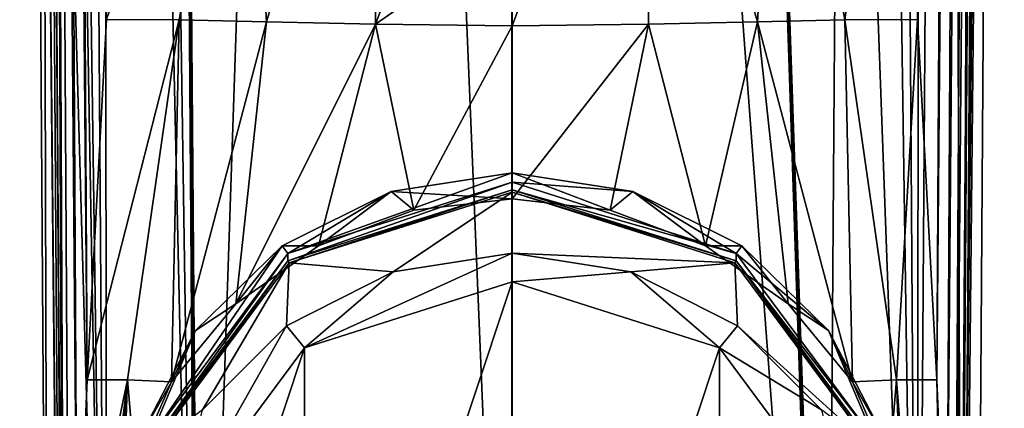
# Model space of a CAD drawing. Header units: metres. Extents: x -24 to 24, y -140 to 34.
# Tile 2 of 10: x -13 to 13, y -119 to -109. Entities that reach past the tile are written whole.
import ezdxf

# ---------------------------------------------------------------- set-up
doc = ezdxf.new("R2010")
doc.units = ezdxf.units.M
doc.layers.add('solid_509503_A125', color=7, linetype='CONTINUOUS')

msp = doc.modelspace()

# ---------------------------------------------------------------- linework, layer by layer
at = {"layer": 'solid_509503_A125'}
for points in [[(-12.160504, -137.861481, 135.775192), (-12.903339, -28.694435, 137.098602), (-12.475898, -28.679527, 129.850769)], [(-11.799322, -137.58522, 141.81337), (-12.171835, -83.098396, 141.921646), (-12.903339, -28.694435, 137.098602)], [(-11.804836, -137.589386, 141.769211), (-11.799322, -137.58522, 141.81337), (-12.903339, -28.694435, 137.098602)], [(-11.810309, -137.59343, 141.725021), (-11.804836, -137.589386, 141.769211), (-12.903339, -28.694435, 137.098602)], [(-12.160504, -137.861481, 135.775192), (-11.810309, -137.59343, 141.725021), (-12.903339, -28.694435, 137.098602)], [(-10.626655, -137.457458, 144.159698), (-12.161561, -28.704113, 143.290924), (-12.543969, -28.7001, 142.027878)], [(-10.626655, -137.457458, 144.159698), (-12.543969, -28.7001, 142.027878), (-12.171835, -83.098396, 141.921646)], [(-11.748979, -137.605042, 129.835205), (-12.160504, -137.861481, 135.775192), (-12.475898, -28.679527, 129.850769)], [(-11.748979, -137.605042, 129.835205), (-12.475898, -28.679527, 129.850769), (-12.243694, -62.606323, 129.803329)], [(-11.396909, -124.936707, 128.221252), (-12.195048, -28.680136, 128.688583), (-11.911842, -28.679699, 128.014587)], [(-12.195048, -28.680136, 128.688583), (-11.739604, -137.598694, 129.765594), (-11.998307, -98.898911, 129.774475)], [(-11.721003, -137.588821, 129.63858), (-11.739604, -137.598694, 129.765594), (-12.195048, -28.680136, 128.688583)], [(-11.699715, -137.578583, 129.512146), (-11.721003, -137.588821, 129.63858), (-12.195048, -28.680136, 128.688583)], [(-11.584786, -131.256012, 128.855392), (-11.699715, -137.578583, 129.512146), (-12.195048, -28.680136, 128.688583)], [(-11.396909, -124.936707, 128.221252), (-11.584786, -131.256012, 128.855392), (-12.195048, -28.680136, 128.688583)], [(-10.626655, -137.457458, 144.159698), (-11.385188, -28.704674, 144.356995), (-12.161561, -28.704113, 143.290924)], [(-11.139111, -118.614639, 127.617622), (-11.911842, -28.679699, 128.014587), (-11.649952, -28.679352, 127.539627)], [(-11.139111, -118.614639, 127.617622), (-11.396909, -124.936707, 128.221252), (-11.911842, -28.679699, 128.014587)], [(-10.631991, -109.167282, 126.789345), (-11.139111, -118.614639, 127.617622), (-11.649952, -28.679352, 127.539627)], [(-10.626655, -137.457458, 144.159698), (-10.68968, -28.703653, 144.898712), (-11.385188, -28.704674, 144.356995)], [(-8.251287, -137.492355, 145.25235), (-9.891696, -28.701559, 145.272583), (-10.68968, -28.703653, 144.898712)], [(-10.626655, -137.457458, 144.159698), (-8.251287, -137.492355, 145.25235), (-10.68968, -28.703653, 144.898712)], [(-8.641185, -83.051376, 145.357285), (-9.891696, -28.701559, 145.272583), (-8.251287, -137.492355, 145.25235)], [(-8.172409, -137.498474, 145.25972), (-4.521407, -28.699034, 145.80864), (-9.030666, -28.698784, 145.460266)], [(-8.172409, -137.498474, 145.25972), (-9.030666, -28.698784, 145.460266), (-8.641185, -83.051376, 145.357285)], [(-8.172409, -137.498474, 145.25972), (-0.000036, -137.805115, 145.639221), (-4.521407, -28.699034, 145.80864)], [(-0.000036, -137.805115, 145.639221), (0, -28.700001, 145.924866), (-4.521407, -28.699034, 145.80864)], [(-0.000036, -137.805115, 145.639221), (8.172409, -137.498474, 145.25972), (0, -28.700001, 145.924866)], [(8.172409, -137.498474, 145.25972), (4.521407, -28.699034, 145.80864), (0, -28.700001, 145.924866)], [(8.251287, -137.492355, 145.25235), (8.641185, -83.051392, 145.357285), (4.521407, -28.699034, 145.80864)], [(8.211852, -137.495438, 145.256042), (8.251287, -137.492355, 145.25235), (4.521407, -28.699034, 145.80864)], [(8.172409, -137.498474, 145.25972), (8.211852, -137.495438, 145.256042), (4.521407, -28.699034, 145.80864)], [(10.62666, -137.457458, 144.159698), (9.030666, -28.698784, 145.460266), (8.641185, -83.051392, 145.357285)], [(10.62666, -137.457458, 144.159698), (9.891696, -28.701559, 145.272583), (9.030666, -28.698784, 145.460266)], [(10.62666, -137.457458, 144.159698), (10.68968, -28.703653, 144.898712), (9.891696, -28.701559, 145.272583)], [(10.62666, -137.457458, 144.159698), (11.385188, -28.704674, 144.356995), (10.68968, -28.703653, 144.898712)], [(10.62666, -137.457458, 144.159698), (11.799322, -137.58522, 141.81337), (11.385188, -28.704674, 144.356995)], [(11.139111, -118.614639, 127.617622), (10.631991, -109.167282, 126.789345), (11.650681, -28.679354, 127.540817)], [(11.139111, -118.614639, 127.617622), (11.650681, -28.679354, 127.540817), (11.911855, -28.679699, 128.014603)], [(11.396909, -124.936714, 128.221252), (11.139111, -118.614639, 127.617622), (11.911855, -28.679699, 128.014603)], [(12.161561, -28.704113, 143.290924), (11.385188, -28.704674, 144.356995), (11.799322, -137.58522, 141.81337)], [(11.396909, -124.936714, 128.221252), (11.911855, -28.679699, 128.014603), (12.195445, -28.680138, 128.689728)], [(11.584786, -131.256012, 128.855392), (11.396909, -124.936714, 128.221252), (12.195445, -28.680138, 128.689728)], [(11.584786, -131.256012, 128.855392), (12.195445, -28.680138, 128.689728), (12.475898, -28.679527, 129.850769)], [(11.699715, -137.578583, 129.512146), (11.584786, -131.256012, 128.855392), (12.475898, -28.679527, 129.850769)], [(11.699715, -137.578583, 129.512146), (12.475898, -28.679527, 129.850769), (12.243701, -62.605267, 129.803329)], [(11.739604, -137.598694, 129.765594), (11.998261, -98.905678, 129.774475), (12.903339, -28.694435, 137.098602)], [(11.744304, -137.601913, 129.8004), (11.739604, -137.598694, 129.765594), (12.903339, -28.694435, 137.098602)], [(11.748979, -137.605042, 129.835205), (11.744304, -137.601913, 129.8004), (12.903339, -28.694435, 137.098602)], [(12.160506, -137.861481, 135.775589), (11.748979, -137.605042, 129.835205), (12.903339, -28.694435, 137.098602)], [(12.161561, -28.704113, 143.290924), (11.799322, -137.58522, 141.81337), (12.171834, -83.098412, 141.921646)], [(11.810309, -137.59343, 141.725021), (12.903339, -28.694435, 137.098602), (12.543969, -28.7001, 142.027878)], [(11.810309, -137.59343, 141.725021), (12.160506, -137.861481, 135.775589), (12.903339, -28.694435, 137.098602)], [(11.810309, -137.59343, 141.725021), (12.543969, -28.7001, 142.027878), (12.171834, -83.098412, 141.921646)], [(-12.243694, -62.606323, 129.803329), (-11.744304, -137.601913, 129.8004), (-11.748979, -137.605042, 129.835205)], [(-12.243694, -62.606323, 129.803329), (-11.998307, -98.898911, 129.774475), (-11.744304, -137.601913, 129.8004)], [(12.243701, -62.605267, 129.803329), (11.721002, -137.588821, 129.63858), (11.699715, -137.578583, 129.512146)], [(11.721002, -137.588821, 129.63858), (12.243701, -62.605267, 129.803329), (11.998261, -98.905678, 129.774475)], [(-8.641185, -83.051376, 145.357285), (-8.211852, -137.495438, 145.256042), (-8.172409, -137.498474, 145.25972)], [(-8.641185, -83.051376, 145.357285), (-8.251287, -137.492355, 145.25235), (-8.211852, -137.495438, 145.256042)], [(10.62666, -137.457458, 144.159698), (8.641185, -83.051392, 145.357285), (8.251287, -137.492355, 145.25235)], [(-10.626655, -137.457458, 144.159698), (-12.171835, -83.098396, 141.921646), (-11.799322, -137.58522, 141.81337)], [(12.171834, -83.098412, 141.921646), (11.799322, -137.58522, 141.81337), (11.804836, -137.589386, 141.769211)], [(12.171834, -83.098412, 141.921646), (11.804836, -137.589386, 141.769211), (11.810309, -137.59343, 141.725021)], [(-11.998307, -98.898911, 129.774475), (-11.739604, -137.598694, 129.765594), (-11.744304, -137.601913, 129.8004)], [(11.721002, -137.588821, 129.63858), (11.998261, -98.905678, 129.774475), (11.739604, -137.598694, 129.765594)], [(-8.72514, -109.177452, 125.010468), (-10.631991, -109.167282, 126.789345), (-6.995991, -99.729698, 124.027916)], [(-8.72514, -109.177452, 125.010468), (-6.995991, -99.729698, 124.027916), (-6.437015, -109.230919, 123.675652)], [(-6.437015, -109.230919, 123.675652), (-6.995991, -99.729698, 124.027916), (-3.600385, -99.736366, 122.754791)], [(-6.437015, -109.230919, 123.675652), (-3.600385, -99.736366, 122.754791), (-3.579684, -109.293167, 122.778946)], [(-3.579684, -109.293167, 122.778946), (-3.600385, -99.736366, 122.754791), (0, -99.738632, 122.322235)], [(0, -106.802071, 122.394859), (-3.579684, -109.293167, 122.778946), (0, -99.738632, 122.322235)], [(0, -106.802071, 122.394859), (3.600385, -99.736366, 122.754791), (0, -109.329727, 122.438171)], [(3.579684, -109.293167, 122.778946), (0, -109.329727, 122.438171), (3.600385, -99.736366, 122.754791)], [(3.579684, -109.293167, 122.778946), (3.600385, -99.736366, 122.754791), (6.437015, -109.230919, 123.675652)], [(6.437015, -109.230919, 123.675652), (3.600385, -99.736366, 122.754791), (6.995991, -99.729698, 124.027916)], [(6.437015, -109.230919, 123.675652), (6.995991, -99.729698, 124.027916), (8.72514, -109.177452, 125.010468)], [(8.72514, -109.177452, 125.010468), (6.995991, -99.729698, 124.027916), (9.993259, -99.719017, 126.069031)], [(8.72514, -109.177452, 125.010468), (9.993259, -99.719017, 126.069031), (10.631991, -109.167282, 126.789345)], [(0, -106.802071, 122.394859), (0, -109.329727, 122.438171), (-3.579684, -109.293167, 122.778946)], [(-8.72514, -109.177452, 125.010468), (-11.139111, -118.614639, 127.617622), (-10.631991, -109.167282, 126.789345)], [(-8.72514, -109.177452, 125.010468), (-10.073806, -118.611862, 126.109787), (-11.139111, -118.614639, 127.617622)], [(-8.72514, -109.177452, 125.010468), (-8.920537, -118.660713, 124.992439), (-10.073806, -118.611862, 126.109787)], [(-8.72514, -109.177452, 125.010468), (-6.437015, -109.230919, 123.675652), (-8.920537, -118.660713, 124.992439)], [(-6.437015, -109.230919, 123.675652), (-7.238147, -116.620544, 123.965462), (-8.920537, -118.660713, 124.992439)], [(-6.437015, -109.230919, 123.675652), (-3.579684, -109.293167, 122.778946), (-7.238147, -116.620544, 123.965462)], [(-3.579684, -109.293167, 122.778946), (-5.068721, -115.102043, 123.166245), (-7.238147, -116.620544, 123.965462)], [(-3.579684, -109.293167, 122.778946), (-2.569202, -114.167755, 122.68573), (-5.068721, -115.102043, 123.166245)], [(-3.579684, -109.293167, 122.778946), (0, -109.329727, 122.438171), (-2.569202, -114.167755, 122.68573)], [(0, -109.329727, 122.438171), (0, -113.864471, 122.538765), (-2.569202, -114.167755, 122.68573)], [(3.579684, -109.293167, 122.778946), (2.569239, -114.167763, 122.685738), (0, -113.864471, 122.538765)], [(3.579684, -109.293167, 122.778946), (0, -113.864471, 122.538765), (0, -109.329727, 122.438171)], [(3.579684, -109.293167, 122.778946), (5.068743, -115.102051, 123.166252), (2.569239, -114.167763, 122.685738)], [(3.579684, -109.293167, 122.778946), (6.437015, -109.230919, 123.675652), (5.068743, -115.102051, 123.166252)], [(6.437015, -109.230919, 123.675652), (7.238156, -116.620552, 123.965469), (5.068743, -115.102051, 123.166252)], [(6.437015, -109.230919, 123.675652), (8.72514, -109.177452, 125.010468), (8.920537, -118.660713, 124.992439)], [(6.437015, -109.230919, 123.675652), (8.920537, -118.660713, 124.992439), (7.238156, -116.620552, 123.965469)], [(8.72514, -109.177452, 125.010468), (10.631991, -109.167282, 126.789345), (10.073806, -118.611862, 126.109787)], [(8.72514, -109.177452, 125.010468), (10.073806, -118.611862, 126.109787), (8.920537, -118.660713, 124.992439)], [(10.073806, -118.611862, 126.109787), (10.631991, -109.167282, 126.789345), (11.139111, -118.614639, 127.617622)], [(-5.877852, -115.298576, 126.180031), (-3.167424, -113.676651, 125.835281), (0, -113.185944, 125.730972)], [(0, -113.430481, 125.782951), (-5.877852, -115.298576, 126.180031), (0, -113.185944, 125.730972)], [(0, -113.864471, 122.538765), (0, -113.185944, 125.730972), (-3.167424, -113.676651, 125.835281)], [(0, -113.430481, 125.782951), (0, -113.185944, 125.730972), (3.167424, -113.676651, 125.835281)], [(2.569239, -114.167763, 122.685738), (3.167424, -113.676651, 125.835281), (0, -113.185944, 125.730972)], [(2.569239, -114.167763, 122.685738), (0, -113.185944, 125.730972), (0, -113.864471, 122.538765)], [(-5.877852, -115.496094, 125.250786), (-5.877852, -115.298576, 126.180031), (0, -113.430481, 125.782951)], [(-5.877852, -115.496094, 125.250786), (0, -113.430481, 125.782951), (0, -113.627998, 124.853714)], [(5.877852, -115.298576, 126.180031), (0, -113.430481, 125.782951), (3.167424, -113.676651, 125.835281)], [(0, -113.627998, 124.853714), (0, -113.430481, 125.782951), (5.877852, -115.298576, 126.180031)], [(-5.877852, -115.298576, 126.180031), (-6.024799, -115.100746, 126.137978), (-3.167424, -113.676651, 125.835281)], [(-5.068721, -115.102043, 123.166245), (-3.167424, -113.676651, 125.835281), (-6.024799, -115.100746, 126.137978)], [(-5.877852, -115.496094, 125.250786), (0, -113.627998, 124.853714), (-5.839646, -115.547531, 125.261719)], [(0, -113.627998, 124.853714), (0, -113.691582, 124.867226), (-5.839646, -115.547531, 125.261719)], [(-5.839646, -115.547531, 125.261719), (0, -113.691582, 124.867226), (-3.110562, -115.782021, 117.434929)], [(-5.068721, -115.102043, 123.166245), (-2.569202, -114.167755, 122.68573), (-3.167424, -113.676651, 125.835281)], [(-2.569202, -114.167755, 122.68573), (0, -113.864471, 122.538765), (-3.167424, -113.676651, 125.835281)], [(-3.110562, -115.782021, 117.434929), (0, -113.691582, 124.867226), (0, -115.293434, 117.33107)], [(0, -113.627998, 124.853714), (5.877852, -115.298576, 126.180031), (5.877852, -115.496094, 125.250786)], [(0, -113.627998, 124.853714), (5.877852, -115.496094, 125.250786), (0, -113.691582, 124.867226)], [(5.839646, -115.547531, 125.261719), (0, -115.293434, 117.33107), (0, -113.691582, 124.867226)], [(5.877852, -115.496094, 125.250786), (5.839646, -115.547531, 125.261719), (0, -113.691582, 124.867226)], [(2.569239, -114.167763, 122.685738), (5.068743, -115.102051, 123.166252), (3.167424, -113.676651, 125.835281)], [(5.877852, -115.298576, 126.180031), (3.167424, -113.676651, 125.835281), (6.024799, -115.100746, 126.137978)], [(5.068743, -115.102051, 123.166252), (6.024799, -115.100746, 126.137978), (3.167424, -113.676651, 125.835281)], [(-9.510565, -120.189316, 127.219589), (-8.292424, -117.318817, 126.609444), (-6.024799, -115.100746, 126.137978)], [(-5.877852, -115.298576, 126.180031), (-9.510565, -120.189316, 127.219589), (-6.024799, -115.100746, 126.137978)], [(-9.510565, -120.386833, 126.290344), (-9.510565, -120.189316, 127.219589), (-5.877852, -115.298576, 126.180031)], [(-9.510565, -120.386833, 126.290344), (-5.877852, -115.298576, 126.180031), (-5.877852, -115.496094, 125.250786)], [(-7.238147, -116.620544, 123.965462), (-6.024799, -115.100746, 126.137978), (-8.292424, -117.318817, 126.609444)], [(-7.238147, -116.620544, 123.965462), (-5.068721, -115.102043, 123.166245), (-6.024799, -115.100746, 126.137978)], [(-5.437013, -117.773682, 117.453949), (0, -115.293434, 117.33107), (0, -116.045692, 117.086647)], [(-3.110562, -115.782021, 117.434929), (0, -115.293434, 117.33107), (-5.437013, -117.773682, 117.453949)], [(5.839646, -115.547531, 125.261719), (3.110562, -115.782021, 117.434929), (0, -115.293434, 117.33107)], [(0, -116.045692, 117.086647), (0, -115.293434, 117.33107), (3.110562, -115.782021, 117.434929)], [(5.068743, -115.102051, 123.166252), (7.238156, -116.620552, 123.965469), (6.024799, -115.100746, 126.137978)], [(5.877852, -115.298576, 126.180031), (6.024799, -115.100746, 126.137978), (8.292424, -117.318817, 126.609444)], [(9.510565, -120.189316, 127.219589), (5.877852, -115.298576, 126.180031), (8.292424, -117.318817, 126.609444)], [(5.877852, -115.496094, 125.250786), (5.877852, -115.298576, 126.180031), (9.510565, -120.189316, 127.219589)], [(7.238156, -116.620552, 123.965469), (8.292424, -117.318817, 126.609444), (6.024799, -115.100746, 126.137978)], [(-9.510565, -120.386833, 126.290344), (-5.877852, -115.496094, 125.250786), (-9.448747, -120.406479, 126.294525)], [(-5.877852, -115.496094, 125.250786), (-5.839646, -115.547531, 125.261719), (-9.448747, -120.406479, 126.294525)], [(-9.448747, -120.406479, 126.294525), (-5.839646, -115.547531, 125.261719), (-8.11202, -119.400879, 118.20414)], [(-5.839646, -115.547531, 125.261719), (-5.908345, -117.198654, 117.736038), (-8.11202, -119.400879, 118.20414)], [(-5.839646, -115.547531, 125.261719), (-3.110562, -115.782021, 117.434929), (-5.908345, -117.198654, 117.736038)], [(5.839646, -115.547531, 125.261719), (5.908345, -117.198654, 117.736038), (3.110562, -115.782021, 117.434929)], [(5.877852, -115.496094, 125.250786), (9.448747, -120.406479, 126.294525), (5.839646, -115.547531, 125.261719)], [(5.839646, -115.547531, 125.261719), (9.448747, -120.406479, 126.294525), (5.908345, -117.198654, 117.736038)], [(5.877852, -115.496094, 125.250786), (9.510565, -120.189316, 127.219589), (9.510565, -120.386833, 126.290344)], [(5.877852, -115.496094, 125.250786), (9.510565, -120.386833, 126.290344), (9.448747, -120.406479, 126.294525)], [(-5.908345, -117.198654, 117.736038), (-3.110562, -115.782021, 117.434929), (-5.437013, -117.773682, 117.453949)], [(5.437013, -117.773682, 117.453949), (0, -116.045692, 117.086647), (3.110562, -115.782021, 117.434929)], [(5.437013, -117.773682, 117.453949), (3.110562, -115.782021, 117.434929), (5.908345, -117.198654, 117.736038)], [(-5.437013, -132.413437, 120.56572), (0, -116.045692, 117.086647), (0, -134.141418, 120.933014)], [(-5.437013, -117.773682, 117.453949), (0, -116.045692, 117.086647), (-5.437013, -132.413437, 120.56572)], [(0, -134.141418, 120.933014), (0, -116.045692, 117.086647), (5.437013, -117.773682, 117.453949)], [(-8.920537, -118.660713, 124.992439), (-7.238147, -116.620544, 123.965462), (-8.292424, -117.318817, 126.609444)], [(7.238156, -116.620552, 123.965469), (8.920537, -118.660713, 124.992439), (8.292424, -117.318817, 126.609444)], [(-9.510565, -120.189316, 127.219589), (-9.748329, -120.113754, 127.203522), (-8.292424, -117.318817, 126.609444)], [(-8.920537, -118.660713, 124.992439), (-8.292424, -117.318817, 126.609444), (-9.748329, -120.113754, 127.203522)], [(-5.908345, -117.198654, 117.736038), (-5.437013, -117.773682, 117.453949), (-8.797273, -122.297615, 118.415535)], [(-8.11202, -119.400879, 118.20414), (-5.908345, -117.198654, 117.736038), (-8.797273, -122.297615, 118.415535)], [(5.437013, -117.773682, 117.453949), (5.908345, -117.198654, 117.736038), (8.11202, -119.400879, 118.20414)], [(9.448747, -120.406479, 126.294525), (8.11202, -119.400879, 118.20414), (5.908345, -117.198654, 117.736038)], [(9.510565, -120.189316, 127.219589), (8.292424, -117.318817, 126.609444), (9.748329, -120.113754, 127.203522)], [(8.920537, -118.660713, 124.992439), (9.748329, -120.113754, 127.203522), (8.292424, -117.318817, 126.609444)], [(-5.437013, -117.773682, 117.453949), (-5.437013, -132.413437, 120.56572), (-8.797273, -127.889503, 119.604126)], [(-5.437013, -117.773682, 117.453949), (-8.797273, -127.889503, 119.604126), (-8.797273, -122.297615, 118.415535)], [(0, -134.141418, 120.933014), (5.437013, -117.773682, 117.453949), (5.437013, -132.413437, 120.56572)], [(8.797273, -122.297615, 118.415535), (5.437013, -117.773682, 117.453949), (8.11202, -119.400879, 118.20414)], [(5.437013, -132.413437, 120.56572), (5.437013, -117.773682, 117.453949), (8.797273, -122.297615, 118.415535)], [(-10.073806, -118.611862, 126.109787), (-11.699715, -137.578583, 129.512146), (-11.584786, -131.256012, 128.855392)], [(-11.559922, -137.503677, 128.854874), (-11.699715, -137.578583, 129.512146), (-10.073806, -118.611862, 126.109787)], [(-10.073806, -118.611862, 126.109787), (-11.584786, -131.256012, 128.855392), (-11.396909, -124.936707, 128.221252)], [(-11.559922, -137.503677, 128.854874), (-10.073806, -118.611862, 126.109787), (-10.22334, -122.804962, 126.223427)], [(-10.073806, -118.611862, 126.109787), (-11.396909, -124.936707, 128.221252), (-11.139111, -118.614639, 127.617622)], [(-10.073806, -118.611862, 126.109787), (-9.887862, -120.877747, 125.855026), (-10.22334, -122.804962, 126.223427)], [(-10.073806, -118.611862, 126.109787), (-8.920537, -118.660713, 124.992439), (-9.887862, -120.877747, 125.855026)], [(-9.887862, -120.877747, 125.855026), (-8.920537, -118.660713, 124.992439), (-9.748329, -120.113754, 127.203522)], [(10.073806, -118.611862, 126.109787), (9.888782, -120.880981, 125.855988), (8.920537, -118.660713, 124.992439)], [(8.920537, -118.660713, 124.992439), (9.888782, -120.880981, 125.855988), (9.748329, -120.113754, 127.203522)], [(10.073806, -118.611862, 126.109787), (10.22503, -122.82888, 126.22525), (9.888782, -120.880981, 125.855988)], [(10.073806, -118.611862, 126.109787), (11.138189, -137.438126, 127.795563), (10.22503, -122.82888, 126.22525)], [(10.073806, -118.611862, 126.109787), (11.139111, -118.614639, 127.617622), (11.544973, -137.49733, 128.797607)], [(10.073806, -118.611862, 126.109787), (11.544973, -137.49733, 128.797607), (11.138189, -137.438126, 127.795563)], [(11.544973, -137.49733, 128.797607), (11.139111, -118.614639, 127.617622), (11.396909, -124.936714, 128.221252)]]:
    msp.add_3dface(points, dxfattribs=at)

doc.saveas('drawing.dxf')
